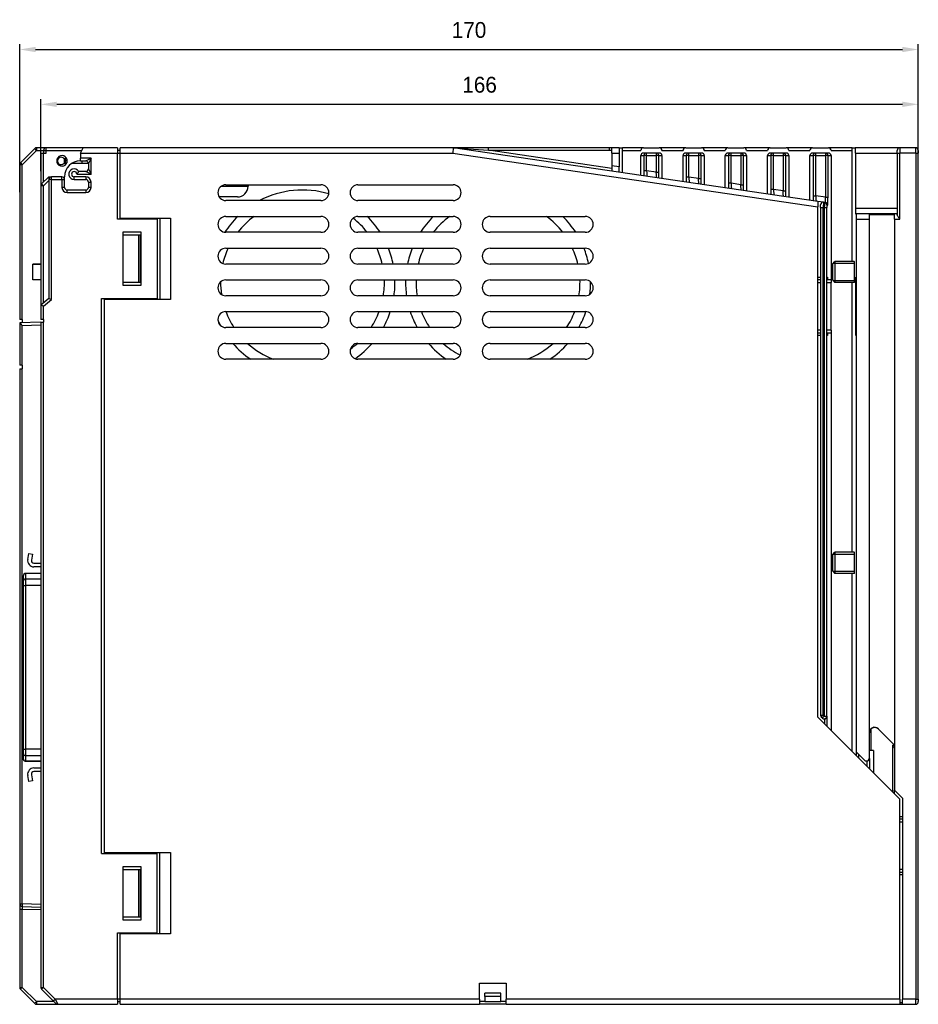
# Model space of a CAD drawing. Extents: x 14074 to 14381, y -3030 to -2703.
# Tile 18 of 18: x 14211 to 14381, y -2889 to -2703. Entities that reach past the tile are written whole.
import ezdxf

# ---------------------------------------------------------------- set-up
doc = ezdxf.new("R2010")
doc.units = 0
doc.layers.get('0').update_dxf_attribs({"linetype": 'CONTINUOUS'})
doc.layers.get('DEFPOINTS').update_dxf_attribs({"color": 8, "linetype": 'CONTINUOUS'})
doc.styles.get("Standard").update_dxf_attribs({"font": 'PMingLiU.ttf'})
doc.dimstyles.new('ISO-25', dxfattribs={"dimtxt": 3, "dimasz": 3, "dimexe": 1, "dimexo": 1, "dimgap": 2, "dimtad": 2, "dimtih": 1, "dimtoh": 1, "dimtxsty": 'STANDARD', "dimcen": 0, "dimclrd": 256, "dimclre": 256, "dimclrt": 256, "dimazin": 3, "dimtfac": 1, "dimtmove": 0, "dimatfit": 3})

# ---------------------------------------------------------------- blocks, each defined once
blk = doc.blocks.new('*D3')
for p, q in [((14210.7, -2735.56), (14210.7, -2707.6)), ((14213.7, -2708.6), (14377.7, -2708.6)), ((14380.7, -2882.52), (14380.7, -2707.6))]:
    blk.add_line(p, q)
for points in [[(14213.7, -2708.1), (14213.7, -2709.1), (14210.7, -2708.6)], [(14377.7, -2708.1), (14377.7, -2709.1), (14380.7, -2708.6)]]:
    blk.add_solid(points)
at = {"layer": 'DEFPOINTS', "color": 0}
for p in [(14380.7, -2708.6), (14210.7, -2736.56), (14380.7, -2883.52)]:
    blk.add_point(p, dxfattribs=at)
at = {"insert": (14295.7, -2704.93), "char_height": 3, "attachment_point": 5}
blk.add_mtext('170', dxfattribs=at)
blk = doc.blocks.new('*D4')
for p, q in [((14214.7, -2731.62), (14214.7, -2717.97)), ((14380.7, -2754.66), (14380.7, -2717.97)), ((14377.7, -2718.97), (14217.7, -2718.97))]:
    blk.add_line(p, q)
for points in [[(14217.7, -2718.47), (14217.7, -2719.47), (14214.7, -2718.97)], [(14377.7, -2718.47), (14377.7, -2719.47), (14380.7, -2718.97)]]:
    blk.add_solid(points)
at = {"layer": 'DEFPOINTS', "color": 0}
for p in [(14214.7, -2718.97), (14214.7, -2732.62), (14380.7, -2755.66)]:
    blk.add_point(p, dxfattribs=at)
at = {"insert": (14297.7, -2715.28), "char_height": 3, "attachment_point": 5}
blk.add_mtext('166', dxfattribs=at)

msp = doc.modelspace()

# ---------------------------------------------------------------- linework, layer by layer
for p, q in [((14213.555, -2727.322), (14210.848, -2730.029)), ((14211.201, -2730.382), (14213.908, -2727.675)), ((14213.908, -2727.675), (14213.555, -2727.322)), ((14215.701, -2727.175), (14213.908, -2727.175)), ((14213.908, -2727.175), (14213.908, -2727.675)), ((14213.908, -2727.675), (14215.201, -2727.675)), ((14215.201, -2727.675), (14215.701, -2727.675)), ((14215.201, -2727.675), (14215.201, -2728.175)), ((14215.701, -2727.675), (14215.701, -2727.175)), ((14222.701, -2727.175), (14215.701, -2727.175)), ((14215.701, -2728.175), (14215.701, -2727.675)), ((14215.701, -2727.675), (14222.468, -2727.675)), ((14222.235, -2728.174), (14222.701, -2727.175)), ((14229.201, -2727.175), (14222.701, -2727.175)), ((14229.201, -2727.175), (14229.201, -2728.175)), ((14229.701, -2727.675), (14229.201, -2727.675)), ((14292.665, -2727.175), (14229.701, -2727.175)), ((14229.701, -2728.175), (14229.701, -2727.175)), ((14292.701, -2727.177), (14292.628, -2728.175)), ((14299.358, -2727.175), (14292.665, -2727.175)), ((14361.721, -2737.325), (14292.737, -2727.181)), ((14292.737, -2727.181), (14299.36, -2727.662)), ((14322.201, -2727.175), (14299.358, -2727.175)), ((14299.36, -2727.662), (14322.201, -2727.662)), ((14322.701, -2731.095), (14299.36, -2727.662)), ((14322.201, -2727.175), (14322.201, -2727.662)), ((14322.701, -2727.175), (14322.201, -2727.175)), ((14322.201, -2727.675), (14322.201, -2727.662)), ((14322.701, -2727.675), (14322.201, -2727.675)), ((14324.125, -2727.175), (14322.701, -2727.175)), ((14322.701, -2727.675), (14322.701, -2727.175)), ((14322.701, -2727.74), (14322.701, -2727.675)), ((14322.701, -2728.175), (14322.701, -2727.74)), ((14324.125, -2727.175), (14324.71, -2727.175)), ((14324.701, -2727.675), (14328.201, -2727.675)), ((14324.701, -2727.675), (14324.701, -2731.881)), ((14328.693, -2727.175), (14324.71, -2727.175)), ((14328.701, -2727.175), (14328.693, -2727.175)), ((14328.701, -2727.175), (14331.701, -2727.175)), ((14331.71, -2727.175), (14331.701, -2727.175)), ((14336.693, -2727.175), (14331.71, -2727.175)), ((14332.201, -2727.675), (14336.201, -2727.675)), ((14336.701, -2727.175), (14336.693, -2727.175)), ((14336.701, -2727.175), (14339.701, -2727.175)), ((14339.71, -2727.175), (14339.701, -2727.175)), ((14344.675, -2727.175), (14339.71, -2727.175)), ((14340.201, -2727.675), (14344.184, -2727.675)), ((14344.684, -2727.175), (14344.675, -2727.175)), ((14344.684, -2727.175), (14347.701, -2727.175)), ((14347.71, -2727.175), (14347.701, -2727.175)), ((14352.693, -2727.175), (14347.71, -2727.175)), ((14348.201, -2727.675), (14352.201, -2727.675)), ((14352.701, -2727.175), (14352.693, -2727.175)), ((14352.701, -2727.175), (14355.701, -2727.175)), ((14355.71, -2727.175), (14355.701, -2727.175)), ((14360.693, -2727.175), (14355.71, -2727.175)), ((14356.201, -2727.675), (14360.201, -2727.675)), ((14360.701, -2727.175), (14360.693, -2727.175)), ((14360.701, -2727.175), (14363.701, -2727.175)), ((14363.71, -2727.175), (14363.701, -2727.175)), ((14368.201, -2727.175), (14363.71, -2727.175)), ((14364.201, -2727.675), (14368.201, -2727.675)), ((14368.201, -2727.175), (14368.777, -2727.175)), ((14368.201, -2727.675), (14368.201, -2727.175)), ((14368.201, -2748.675), (14368.201, -2727.675)), ((14377.201, -2727.175), (14368.777, -2727.175)), ((14376.701, -2728.175), (14376.701, -2727.675)), ((14380.201, -2727.175), (14377.201, -2727.175)), ((14377.201, -2727.175), (14377.201, -2728.175)), ((14380.201, -2728.175), (14380.201, -2727.175)), ((14380.701, -2727.675), (14380.701, -2728.175)), ((14214.701, -2728.175), (14214.701, -2734.382)), ((14214.701, -2728.175), (14215.201, -2728.175)), ((14215.201, -2733.675), (14215.201, -2728.175)), ((14215.201, -2728.175), (14215.701, -2728.175)), ((14219.11, -2729.279), (14219.278, -2729.279)), ((14219.11, -2729.279), (14219.11, -2730.072)), ((14219.525, -2729.109), (14219.278, -2729.279)), ((14219.278, -2730.072), (14219.278, -2729.279)), ((14222.201, -2729.675), (14222.235, -2729.675)), ((14222.235, -2728.175), (14222.235, -2728.174)), ((14222.235, -2728.175), (14229.201, -2728.175)), ((14222.235, -2728.175), (14222.235, -2729.175)), ((14224.201, -2729.175), (14222.235, -2729.175)), ((14222.235, -2729.675), (14222.235, -2729.175)), ((14222.235, -2729.675), (14223.201, -2729.675)), ((14222.501, -2730.175), (14222.501, -2729.675)), ((14223.201, -2729.675), (14224.201, -2729.175)), ((14224.201, -2729.175), (14223.701, -2730.175)), ((14224.201, -2732.175), (14224.201, -2729.175)), ((14229.201, -2728.175), (14229.701, -2728.175)), ((14229.201, -2740.675), (14229.201, -2728.175)), ((14229.701, -2728.175), (14292.628, -2728.175)), ((14229.701, -2740.475), (14229.701, -2728.175)), ((14292.628, -2728.175), (14361.701, -2738.333)), ((14322.701, -2728.175), (14324.108, -2728.175)), ((14322.701, -2728.175), (14322.701, -2730.576)), ((14324.108, -2728.175), (14324.108, -2730.783)), ((14328.201, -2732.396), (14328.201, -2728.675)), ((14328.201, -2728.675), (14328.786, -2728.675)), ((14329.286, -2728.175), (14328.701, -2728.175)), ((14329.286, -2728.675), (14328.786, -2728.675)), ((14328.786, -2728.675), (14328.786, -2731.545)), ((14329.286, -2728.675), (14329.286, -2728.175)), ((14331.116, -2728.175), (14329.286, -2728.175)), ((14329.286, -2728.675), (14331.116, -2728.675)), ((14329.286, -2731.545), (14329.286, -2728.675)), ((14331.116, -2728.175), (14331.116, -2728.675)), ((14331.701, -2728.175), (14331.116, -2728.175)), ((14331.616, -2728.675), (14331.116, -2728.675)), ((14331.116, -2728.675), (14331.116, -2731.814)), ((14331.616, -2728.675), (14332.201, -2728.675)), ((14331.616, -2731.814), (14331.616, -2728.675)), ((14332.201, -2728.675), (14332.201, -2732.984)), ((14336.201, -2733.572), (14336.201, -2728.675)), ((14336.201, -2728.675), (14336.786, -2728.675)), ((14337.286, -2728.175), (14336.701, -2728.175)), ((14337.286, -2728.675), (14336.786, -2728.675)), ((14336.786, -2728.675), (14336.786, -2732.721)), ((14337.286, -2728.675), (14337.286, -2728.175)), ((14339.116, -2728.175), (14337.286, -2728.175)), ((14337.286, -2728.675), (14339.116, -2728.675)), ((14337.286, -2732.721), (14337.286, -2728.675)), ((14339.116, -2728.175), (14339.116, -2728.675)), ((14339.701, -2728.175), (14339.116, -2728.175)), ((14339.616, -2728.675), (14339.116, -2728.675)), ((14339.116, -2728.675), (14339.116, -2732.99)), ((14339.616, -2728.675), (14340.201, -2728.675)), ((14339.616, -2732.99), (14339.616, -2728.675)), ((14340.201, -2728.675), (14340.201, -2734.161)), ((14344.184, -2734.746), (14344.184, -2728.675)), ((14344.184, -2728.675), (14344.769, -2728.675)), ((14345.269, -2728.175), (14344.684, -2728.175)), ((14345.269, -2728.675), (14344.769, -2728.675)), ((14344.769, -2728.675), (14344.769, -2733.895)), ((14345.269, -2728.675), (14345.269, -2728.175)), ((14347.116, -2728.175), (14345.269, -2728.175)), ((14345.269, -2728.675), (14347.116, -2728.675)), ((14345.269, -2733.895), (14345.269, -2728.675)), ((14347.116, -2728.175), (14347.116, -2728.675)), ((14347.701, -2728.175), (14347.116, -2728.175)), ((14347.616, -2728.675), (14347.116, -2728.675)), ((14347.116, -2728.675), (14347.116, -2734.167)), ((14347.616, -2728.675), (14348.201, -2728.675)), ((14347.616, -2734.167), (14347.616, -2728.675)), ((14348.201, -2728.675), (14348.201, -2735.337)), ((14352.201, -2735.925), (14352.201, -2728.675)), ((14352.201, -2728.675), (14352.786, -2728.675)), ((14353.286, -2728.175), (14352.701, -2728.175)), ((14353.286, -2728.675), (14352.786, -2728.675)), ((14352.786, -2728.675), (14352.786, -2735.074)), ((14353.286, -2728.675), (14353.286, -2728.175)), ((14355.116, -2728.175), (14353.286, -2728.175)), ((14353.286, -2728.675), (14355.116, -2728.675)), ((14353.286, -2735.074), (14353.286, -2728.675)), ((14355.116, -2728.175), (14355.116, -2728.675)), ((14355.701, -2728.175), (14355.116, -2728.175)), ((14355.616, -2728.675), (14355.116, -2728.675)), ((14355.116, -2728.675), (14355.116, -2735.343)), ((14355.616, -2728.675), (14356.201, -2728.675)), ((14355.616, -2735.343), (14355.616, -2728.675)), ((14356.201, -2728.675), (14356.201, -2736.514)), ((14360.201, -2737.102), (14360.201, -2728.675)), ((14360.201, -2728.675), (14360.786, -2728.675)), ((14361.286, -2728.175), (14360.701, -2728.175)), ((14361.286, -2728.675), (14360.786, -2728.675)), ((14360.786, -2728.675), (14360.786, -2736.251)), ((14361.286, -2728.675), (14361.286, -2728.175)), ((14363.116, -2728.175), (14361.286, -2728.175)), ((14361.286, -2728.675), (14363.116, -2728.675)), ((14361.286, -2736.251), (14361.286, -2728.675)), ((14363.116, -2728.175), (14363.116, -2728.675)), ((14363.701, -2728.175), (14363.116, -2728.175)), ((14363.616, -2728.675), (14363.116, -2728.675)), ((14363.116, -2728.675), (14363.116, -2736.52)), ((14363.616, -2728.675), (14364.201, -2728.675)), ((14363.616, -2736.52), (14363.616, -2728.675)), ((14364.201, -2728.675), (14364.201, -2752.175)), ((14368.795, -2728.175), (14368.795, -2738.675)), ((14368.795, -2728.175), (14376.701, -2728.175)), ((14376.701, -2728.175), (14377.201, -2728.175)), ((14376.701, -2728.175), (14376.701, -2739.809)), ((14380.201, -2728.175), (14377.201, -2728.175)), ((14377.201, -2740.675), (14377.201, -2728.175)), ((14380.201, -2728.175), (14380.201, -2888.175)), ((14380.201, -2728.175), (14380.701, -2728.175)), ((14380.701, -2888.175), (14380.701, -2728.175)), ((14211.201, -2730.382), (14210.701, -2730.382)), ((14210.701, -2730.382), (14210.701, -2759.675)), ((14210.848, -2730.029), (14211.201, -2730.382)), ((14211.201, -2759.675), (14211.201, -2730.382)), ((14219.278, -2730.072), (14219.11, -2730.072)), ((14219.278, -2730.072), (14219.525, -2730.242)), ((14223.701, -2730.175), (14220.543, -2730.175)), ((14223.201, -2731.675), (14221.867, -2731.675)), ((14224.201, -2732.175), (14223.201, -2731.675)), ((14223.701, -2730.175), (14223.701, -2731.175)), ((14223.701, -2731.175), (14224.201, -2732.175)), ((14324.108, -2730.783), (14322.701, -2730.576)), ((14322.701, -2730.576), (14322.701, -2731.587)), ((14329.286, -2731.545), (14328.786, -2731.545)), ((14331.116, -2731.814), (14329.286, -2731.545)), ((14216.201, -2732.675), (14214.848, -2734.029)), ((14215.188, -2734.382), (14216.201, -2733.369)), ((14216.201, -2732.675), (14216.701, -2732.675)), ((14216.201, -2733.175), (14216.201, -2755.675)), ((14216.701, -2733.175), (14216.201, -2733.175)), ((14218.701, -2732.675), (14216.701, -2732.675)), ((14216.701, -2733.175), (14216.701, -2732.675)), ((14216.701, -2755.91), (14216.701, -2733.175)), ((14216.701, -2733.175), (14218.701, -2733.175)), ((14218.701, -2733.175), (14218.701, -2732.675)), ((14218.701, -2733.175), (14218.701, -2734.675)), ((14218.701, -2733.175), (14219.201, -2733.175)), ((14219.201, -2733.175), (14219.201, -2732.675)), ((14219.201, -2734.675), (14219.201, -2733.175)), ((14223.201, -2732.675), (14221.001, -2732.675)), ((14221.001, -2733.175), (14221.001, -2732.675)), ((14221.001, -2733.175), (14223.201, -2733.175)), ((14221.501, -2732.175), (14224.201, -2732.175)), ((14223.201, -2732.675), (14223.201, -2733.175)), ((14331.116, -2731.814), (14331.616, -2731.814)), ((14337.286, -2732.721), (14336.786, -2732.721)), ((14339.116, -2732.99), (14337.286, -2732.721)), ((14339.116, -2732.99), (14339.616, -2732.99)), ((14214.701, -2734.382), (14214.701, -2756.926)), ((14215.188, -2734.382), (14214.701, -2734.382)), ((14215.188, -2756.52), (14215.188, -2734.382)), ((14219.201, -2734.675), (14218.701, -2734.675)), ((14223.201, -2735.175), (14219.701, -2735.175)), ((14219.701, -2735.675), (14219.701, -2735.175)), ((14223.201, -2735.175), (14223.201, -2735.675)), ((14223.701, -2733.675), (14223.701, -2734.675)), ((14223.701, -2733.675), (14224.201, -2733.675)), ((14224.201, -2734.675), (14223.701, -2734.675)), ((14224.201, -2734.675), (14224.201, -2733.675)), ((14248.801, -2734.475), (14253.901, -2734.475)), ((14249.701, -2734.175), (14267.701, -2734.175)), ((14253.901, -2734.175), (14253.901, -2734.475)), ((14274.701, -2734.175), (14292.701, -2734.175)), ((14345.269, -2733.895), (14344.769, -2733.895)), ((14347.116, -2734.167), (14345.269, -2733.895)), ((14347.116, -2734.167), (14347.616, -2734.167)), ((14353.286, -2735.074), (14352.786, -2735.074)), ((14355.116, -2735.343), (14353.286, -2735.074)), ((14355.116, -2735.343), (14355.616, -2735.343)), ((14219.701, -2735.675), (14223.201, -2735.675)), ((14251.901, -2736.475), (14248.432, -2736.475)), ((14267.701, -2737.175), (14249.701, -2737.175)), ((14292.701, -2737.175), (14274.701, -2737.175)), ((14360.786, -2736.251), (14361.286, -2736.251)), ((14363.116, -2736.52), (14361.286, -2736.251)), ((14361.721, -2737.325), (14361.701, -2737.458)), ((14362.774, -2737.48), (14361.721, -2737.325)), ((14363.116, -2736.52), (14363.616, -2736.52)), ((14361.701, -2737.458), (14361.701, -2738.333)), ((14361.701, -2834.882), (14361.701, -2738.333)), ((14362.201, -2738.48), (14362.201, -2737.975)), ((14362.201, -2738.48), (14362.701, -2738.48)), ((14362.201, -2738.48), (14362.201, -2834.468)), ((14362.774, -2737.48), (14362.701, -2738.48)), ((14362.701, -2834.468), (14362.701, -2738.48)), ((14362.701, -2738.48), (14362.898, -2738.509)), ((14362.98, -2737.51), (14362.774, -2737.48)), ((14362.898, -2738.509), (14363.398, -2738.509)), ((14362.898, -2738.509), (14362.898, -2834.665)), ((14363.163, -2737.537), (14362.98, -2737.51)), ((14363.398, -2834.665), (14363.398, -2738.509)), ((14363.407, -2738.005), (14363.59, -2738.032)), ((14376.701, -2738.675), (14368.795, -2738.675)), ((14236.701, -2740.675), (14229.201, -2740.675)), ((14229.701, -2740.475), (14239.201, -2740.475)), ((14229.701, -2740.475), (14229.701, -2740.675)), ((14236.701, -2740.675), (14236.701, -2755.675)), ((14237.201, -2740.475), (14237.201, -2755.875)), ((14239.201, -2740.475), (14239.201, -2755.875)), ((14249.701, -2740.175), (14267.701, -2740.175)), ((14274.701, -2740.175), (14292.701, -2740.175)), ((14299.701, -2740.175), (14317.701, -2740.175)), ((14368.812, -2739.675), (14368.995, -2739.675)), ((14376.701, -2739.675), (14368.995, -2739.675)), ((14369.013, -2841.487), (14369.013, -2740.675)), ((14369.013, -2740.675), (14371.39, -2740.675)), ((14371.39, -2739.809), (14376.201, -2739.809)), ((14371.39, -2739.809), (14371.39, -2740.675)), ((14371.39, -2740.675), (14371.39, -2840.175)), ((14376.201, -2740.675), (14376.201, -2739.809)), ((14376.201, -2740.675), (14377.201, -2740.675)), ((14376.201, -2740.675), (14376.201, -2848.675)), ((14230.201, -2743.175), (14230.201, -2753.175)), ((14233.701, -2743.175), (14230.201, -2743.175)), ((14230.257, -2743.675), (14233.201, -2743.675)), ((14230.257, -2752.675), (14230.257, -2743.675)), ((14233.201, -2743.675), (14233.201, -2752.675)), ((14233.201, -2743.675), (14233.501, -2743.675)), ((14233.501, -2743.675), (14233.501, -2752.675)), ((14233.701, -2753.175), (14233.701, -2743.175)), ((14267.701, -2743.175), (14249.701, -2743.175)), ((14292.701, -2743.175), (14274.701, -2743.175)), ((14317.701, -2743.175), (14299.701, -2743.175)), ((14249.701, -2746.175), (14267.701, -2746.175)), ((14274.701, -2746.175), (14292.701, -2746.175)), ((14299.701, -2746.175), (14317.701, -2746.175)), ((14213.201, -2749.175), (14214.701, -2749.175)), ((14213.201, -2752.175), (14213.201, -2749.175)), ((14214.701, -2749.175), (14213.201, -2749.175)), ((14267.701, -2749.175), (14249.701, -2749.175)), ((14292.701, -2749.175), (14274.701, -2749.175)), ((14317.701, -2749.175), (14299.701, -2749.175)), ((14364.501, -2749.105), (14364.931, -2748.675)), ((14364.501, -2752.246), (14364.501, -2749.105)), ((14368.594, -2749.093), (14364.513, -2749.093)), ((14364.931, -2748.675), (14364.931, -2752.675)), ((14368.594, -2748.675), (14364.931, -2748.675)), ((14214.701, -2752.175), (14213.201, -2752.175)), ((14249.701, -2752.175), (14267.701, -2752.175)), ((14274.701, -2752.175), (14292.701, -2752.175)), ((14299.701, -2752.175), (14317.701, -2752.175)), ((14361.701, -2751.675), (14362.201, -2751.675)), ((14362.201, -2752.175), (14361.701, -2752.175)), ((14363.421, -2751.675), (14363.55, -2751.675)), ((14363.421, -2762.675), (14363.421, -2751.675)), ((14364.201, -2752.175), (14363.421, -2752.175)), ((14363.55, -2751.675), (14363.55, -2752.175)), ((14364.201, -2752.175), (14364.201, -2752.675)), ((14368.852, -2762.675), (14368.852, -2751.675)), ((14368.981, -2751.675), (14368.852, -2751.675)), ((14368.981, -2762.675), (14368.981, -2751.675)), ((14230.201, -2753.175), (14233.701, -2753.175)), ((14233.201, -2752.675), (14230.257, -2752.675)), ((14233.501, -2752.675), (14233.201, -2752.675)), ((14361.701, -2752.675), (14362.201, -2752.675)), ((14363.421, -2752.675), (14364.201, -2752.675)), ((14364.201, -2761.675), (14364.201, -2752.675)), ((14364.501, -2752.246), (14364.931, -2752.675)), ((14364.513, -2752.257), (14368.594, -2752.257)), ((14368.594, -2752.675), (14364.931, -2752.675)), ((14368.201, -2803.675), (14368.201, -2752.675)), ((14216.201, -2755.675), (14214.701, -2756.926)), ((14215.201, -2757.16), (14216.701, -2755.91)), ((14216.201, -2755.675), (14216.701, -2755.91)), ((14226.201, -2860.675), (14226.201, -2755.675)), ((14226.201, -2755.675), (14236.701, -2755.675)), ((14226.701, -2755.675), (14226.701, -2755.875)), ((14239.201, -2755.875), (14226.701, -2755.875)), ((14226.701, -2755.875), (14226.701, -2860.475)), ((14229.701, -2755.875), (14229.701, -2755.675)), ((14267.701, -2755.175), (14249.701, -2755.175)), ((14292.701, -2755.175), (14274.701, -2755.175)), ((14317.701, -2755.175), (14299.701, -2755.175)), ((14214.701, -2756.926), (14214.701, -2759.675)), ((14215.201, -2757.16), (14214.701, -2756.926)), ((14215.201, -2759.675), (14215.201, -2757.16)), ((14211.201, -2759.675), (14210.701, -2759.675)), ((14211.201, -2759.675), (14211.201, -2760.28)), ((14215.201, -2759.675), (14214.701, -2759.675)), ((14215.201, -2759.675), (14215.201, -2760.175)), ((14249.701, -2758.175), (14267.701, -2758.175)), ((14274.701, -2758.175), (14292.701, -2758.175)), ((14299.701, -2758.175), (14317.701, -2758.175)), ((14214.701, -2760.188), (14210.701, -2760.293)), ((14210.701, -2760.293), (14210.701, -2768.292)), ((14210.701, -2760.293), (14210.701, -2760.293)), ((14211.188, -2760.78), (14214.701, -2760.688)), ((14211.188, -2768.301), (14211.188, -2760.78)), ((14214.701, -2760.188), (14215.201, -2760.175)), ((14214.701, -2760.188), (14214.701, -2885.968)), ((14215.201, -2885.968), (14215.201, -2760.175)), ((14267.701, -2761.175), (14249.701, -2761.175)), ((14292.701, -2761.175), (14274.701, -2761.175)), ((14317.701, -2761.175), (14299.701, -2761.175)), ((14362.201, -2761.675), (14361.701, -2761.675)), ((14361.701, -2762.175), (14362.201, -2762.175)), ((14362.201, -2762.675), (14361.701, -2762.675)), ((14364.201, -2761.675), (14363.421, -2761.675)), ((14363.421, -2762.175), (14364.201, -2762.175)), ((14363.55, -2762.675), (14363.421, -2762.675)), ((14363.55, -2762.175), (14363.55, -2762.675)), ((14364.201, -2761.675), (14364.201, -2762.175)), ((14364.201, -2762.175), (14364.201, -2837.382)), ((14368.981, -2762.675), (14368.852, -2762.675)), ((14249.701, -2764.175), (14267.701, -2764.175)), ((14274.701, -2764.175), (14292.701, -2764.175)), ((14299.701, -2764.175), (14317.701, -2764.175)), ((14211.188, -2768.301), (14210.701, -2768.292)), ((14210.701, -2768.975), (14210.701, -2870.184)), ((14210.701, -2768.975), (14211.188, -2768.975)), ((14211.188, -2768.301), (14211.201, -2768.301)), ((14211.188, -2870.184), (14211.188, -2768.975)), ((14211.201, -2768.975), (14211.188, -2768.975)), ((14211.201, -2768.301), (14211.201, -2768.975)), ((14267.701, -2767.175), (14249.701, -2767.175)), ((14292.701, -2767.175), (14274.701, -2767.175)), ((14317.701, -2767.175), (14299.701, -2767.175)), ((14212.218, -2805.047), (14212.409, -2803.906)), ((14212.409, -2803.906), (14213.099, -2804.022)), ((14213.099, -2804.022), (14212.908, -2805.163)), ((14364.501, -2804.105), (14364.931, -2803.675)), ((14364.501, -2807.246), (14364.501, -2804.105)), ((14368.594, -2804.093), (14364.513, -2804.093)), ((14364.931, -2803.675), (14364.931, -2807.675)), ((14368.594, -2803.675), (14364.931, -2803.675)), ((14213.402, -2805.745), (14214.701, -2805.745)), ((14214.701, -2807.68), (14211.867, -2807.68)), ((14214.701, -2807.68), (14211.867, -2807.68)), ((14214.701, -2807.68), (14211.867, -2807.68)), ((14211.867, -2808.745), (14211.867, -2807.724)), ((14214.701, -2807.724), (14211.867, -2807.724)), ((14214.701, -2806.445), (14213.402, -2806.445)), ((14364.501, -2807.246), (14364.931, -2807.675)), ((14364.513, -2807.257), (14368.594, -2807.257)), ((14368.594, -2807.675), (14364.931, -2807.675)), ((14368.201, -2841.382), (14368.201, -2807.675)), ((14211.367, -2808.207), (14211.367, -2809.227)), ((14214.701, -2808.745), (14211.867, -2808.745)), ((14211.367, -2809.971), (14211.867, -2809.971)), ((14211.367, -2809.971), (14211.367, -2840.949)), ((14211.867, -2840.949), (14211.867, -2809.971)), ((14214.701, -2809.971), (14211.867, -2809.971)), ((14377.201, -2850.382), (14361.701, -2834.882)), ((14362.201, -2834.468), (14362.701, -2834.468)), ((14362.701, -2834.468), (14362.348, -2834.822)), ((14362.348, -2834.822), (14362.545, -2835.019)), ((14362.545, -2835.019), (14362.898, -2834.665)), ((14362.545, -2835.019), (14362.574, -2835.048)), ((14362.898, -2834.665), (14362.701, -2834.468)), ((14362.898, -2834.665), (14363.398, -2834.665)), ((14362.937, -2835.195), (14362.937, -2836.118)), ((14363.437, -2834.704), (14363.398, -2834.665)), ((14363.437, -2836.618), (14363.437, -2834.704)), ((14371.398, -2837.786), (14371.398, -2840.175)), ((14371.398, -2837.786), (14371.442, -2837.83)), ((14371.442, -2841.175), (14371.442, -2837.83)), ((14371.701, -2837.158), (14371.701, -2841.175)), ((14376.201, -2840.175), (14373.106, -2837.08)), ((14211.367, -2840.949), (14211.867, -2840.949)), ((14214.701, -2840.949), (14211.867, -2840.949)), ((14368.966, -2841.44), (14369.013, -2841.487)), ((14368.966, -2841.44), (14368.966, -2842.147)), ((14370.536, -2843.01), (14369.013, -2841.487)), ((14371.39, -2840.175), (14371.39, -2842.657)), ((14371.398, -2840.175), (14371.39, -2840.175)), ((14371.701, -2841.175), (14371.442, -2841.175)), ((14372.201, -2841.175), (14371.701, -2841.175)), ((14372.201, -2841.175), (14372.201, -2845.382)), ((14375.901, -2849.082), (14375.901, -2840.175)), ((14376.201, -2840.175), (14375.901, -2840.175)), ((14211.367, -2841.693), (14211.367, -2842.714)), ((14211.867, -2843.197), (14211.867, -2842.176)), ((14214.701, -2842.176), (14211.867, -2842.176)), ((14214.701, -2843.197), (14211.867, -2843.197)), ((14214.701, -2843.241), (14211.867, -2843.241)), ((14369.466, -2842.647), (14369.466, -2841.94)), ((14370.536, -2843.01), (14370.574, -2843.048)), ((14370.937, -2843.195), (14370.937, -2844.118)), ((14371.437, -2842.704), (14371.39, -2842.657)), ((14371.437, -2842.704), (14371.437, -2844.618)), ((14213.402, -2844.475), (14214.701, -2844.475)), ((14214.701, -2845.175), (14213.402, -2845.175)), ((14212.409, -2847.014), (14212.218, -2845.873)), ((14213.099, -2846.899), (14212.409, -2847.014)), ((14212.908, -2845.758), (14213.099, -2846.899)), ((14377.701, -2850.175), (14376.201, -2848.675)), ((14376.201, -2849.382), (14376.201, -2848.675)), ((14377.201, -2888.175), (14377.201, -2850.382)), ((14377.701, -2850.175), (14377.701, -2888.175)), ((14377.201, -2853.675), (14377.701, -2853.675)), ((14377.701, -2854.175), (14377.201, -2854.175)), ((14377.201, -2854.675), (14377.701, -2854.675)), ((14226.201, -2860.675), (14236.701, -2860.675)), ((14226.701, -2860.475), (14239.201, -2860.475)), ((14226.701, -2860.475), (14226.701, -2860.675)), ((14229.701, -2860.675), (14229.701, -2860.475)), ((14236.701, -2875.675), (14236.701, -2860.675)), ((14237.201, -2875.875), (14237.201, -2860.475)), ((14239.201, -2860.475), (14239.201, -2875.875)), ((14230.201, -2863.175), (14230.201, -2873.175)), ((14233.701, -2863.175), (14230.201, -2863.175)), ((14230.257, -2863.675), (14233.201, -2863.675)), ((14230.257, -2872.675), (14230.257, -2863.675)), ((14233.201, -2863.675), (14233.201, -2872.675)), ((14233.201, -2863.675), (14233.501, -2863.675)), ((14233.501, -2863.675), (14233.501, -2872.675)), ((14233.701, -2873.175), (14233.701, -2863.175)), ((14377.701, -2863.675), (14377.201, -2863.675)), ((14377.201, -2864.175), (14377.701, -2864.175)), ((14377.701, -2864.675), (14377.201, -2864.675)), ((14210.701, -2870.184), (14210.701, -2871.183)), ((14210.701, -2870.184), (14211.188, -2870.184)), ((14210.701, -2871.183), (14210.701, -2885.968)), ((14210.701, -2871.183), (14211.188, -2871.183)), ((14214.701, -2870.276), (14211.188, -2870.184)), ((14211.188, -2870.683), (14214.701, -2870.775)), ((14211.188, -2871.183), (14214.701, -2871.275)), ((14211.188, -2885.968), (14211.188, -2871.183)), ((14230.201, -2873.175), (14233.701, -2873.175)), ((14233.201, -2872.675), (14230.257, -2872.675)), ((14233.501, -2872.675), (14233.201, -2872.675)), ((14229.201, -2875.675), (14236.701, -2875.675)), ((14229.201, -2888.175), (14229.201, -2875.675)), ((14229.701, -2875.675), (14229.701, -2875.875)), ((14229.701, -2888.175), (14229.701, -2875.875)), ((14239.201, -2875.875), (14229.701, -2875.875)), ((14210.701, -2885.968), (14211.188, -2885.968)), ((14213.895, -2888.675), (14211.188, -2885.968)), ((14214.701, -2885.968), (14215.201, -2885.968)), ((14215.201, -2885.968), (14214.848, -2886.322)), ((14217.408, -2888.175), (14215.201, -2885.968)), ((14297.701, -2888.175), (14297.701, -2885.175)), ((14297.701, -2885.175), (14302.701, -2885.175)), ((14302.701, -2885.175), (14302.701, -2888.175)), ((14210.848, -2886.322), (14213.555, -2889.029)), ((14214.848, -2886.322), (14217.055, -2888.529)), ((14298.701, -2887.675), (14298.701, -2887.075)), ((14301.701, -2887.075), (14298.701, -2887.075)), ((14298.701, -2887.675), (14298.701, -2888.675)), ((14301.701, -2887.675), (14298.701, -2887.675)), ((14301.701, -2887.675), (14301.701, -2887.075)), ((14301.701, -2888.675), (14301.701, -2887.675)), ((14217.201, -2888.675), (14213.895, -2888.675)), ((14213.908, -2889.175), (14217.908, -2889.175)), ((14217.055, -2888.529), (14217.408, -2888.175)), ((14217.555, -2889.029), (14217.055, -2888.529)), ((14229.201, -2888.175), (14217.408, -2888.175)), ((14217.408, -2888.175), (14217.908, -2889.175)), ((14217.908, -2889.175), (14229.201, -2889.175)), ((14229.701, -2888.175), (14229.201, -2888.175)), ((14229.201, -2888.175), (14229.201, -2889.175)), ((14229.201, -2888.675), (14229.701, -2888.675)), ((14297.701, -2888.175), (14229.701, -2888.175)), ((14229.701, -2889.175), (14229.701, -2888.175)), ((14229.701, -2889.175), (14297.701, -2889.175)), ((14297.701, -2888.175), (14297.701, -2889.175)), ((14298.701, -2888.675), (14297.701, -2888.675)), ((14302.701, -2889.175), (14297.701, -2889.175)), ((14298.701, -2888.675), (14301.701, -2888.675)), ((14302.701, -2888.675), (14301.701, -2888.675)), ((14377.201, -2888.175), (14302.701, -2888.175)), ((14302.701, -2889.175), (14302.701, -2888.175)), ((14302.701, -2889.175), (14377.201, -2889.175)), ((14377.201, -2888.175), (14377.201, -2889.175)), ((14377.701, -2888.875), (14377.201, -2888.875)), ((14377.201, -2889.175), (14377.701, -2889.175)), ((14380.201, -2888.175), (14377.701, -2888.175)), ((14377.701, -2889.175), (14377.701, -2888.175)), ((14377.701, -2889.175), (14380.201, -2889.175)), ((14380.201, -2888.175), (14380.701, -2888.175)), ((14380.201, -2889.175), (14380.201, -2888.175)), ((14380.701, -2888.175), (14380.701, -2888.675))]:
    msp.add_line(p, q)
for centre, radius, start, end in [((14213.908, -2727.675), 0.5, 90, 135), ((14215.701, -2727.675), 0.5, 90, 180), ((14377.201, -2727.675), 0.5, 90, 180), ((14380.201, -2727.675), 0.5, 0, 90), ((14218.701, -2729.675), 1, 34.52213, 325.47787), ((14218.534, -2729.675), 0.7, 34.52213, 325.47787), ((14222.201, -2732.675), 3, 90, 180), ((14218.701, -2729.675), 0.7, 325.47787, 34.52213), ((14218.701, -2729.675), 1, 325.47787, 34.52213), ((14223.201, -2730.175), 0.5, 0, 90), ((14211.201, -2730.382), 0.5, 135, 180), ((14221.001, -2732.175), 1, 30, 270), ((14221.001, -2732.175), 0.5, 0, 270), ((14223.201, -2731.175), 0.5, 270, 0), ((14216.701, -2733.175), 0.5, 90, 180), ((14218.701, -2733.175), 0.5, 0, 90), ((14223.201, -2733.675), 1, 0, 90), ((14223.201, -2733.675), 0.5, 0, 90), ((14215.201, -2734.382), 0.5, 135, 180), ((14219.701, -2734.675), 1, 180, 270), ((14219.701, -2734.675), 0.5, 180, 270), ((14223.201, -2734.675), 0.5, 270, 0), ((14223.201, -2734.675), 1, 270, 0), ((14249.701, -2735.675), 1.5, 90, 270), ((14251.901, -2734.475), 2, 270, 0), ((14264.201, -2752.675), 17.5, 73.45614, 117.66045), ((14267.701, -2735.675), 1.5, 270, 90), ((14274.701, -2735.675), 1.5, 90, 270), ((14292.701, -2735.675), 1.5, 270, 90), ((14362.701, -2737.975), 0.5, 81.63411, 180), ((14249.701, -2741.675), 1.5, 90, 270), ((14264.201, -2752.675), 17.5, 134.41531, 147.07494), ((14264.201, -2752.675), 15.5, 126.24932, 142.20028), ((14267.701, -2741.675), 1.5, 270, 90), ((14274.701, -2741.675), 1.5, 90, 270), ((14264.201, -2752.675), 15.5, 37.79972, 51.82435), ((14264.201, -2752.675), 17.5, 32.87835, 45.58469), ((14301.201, -2752.675), 17.5, 134.41531, 147.12165), ((14301.201, -2752.675), 17.5, 134.41531, 147.12165), ((14301.201, -2752.675), 15.5, 126.24932, 142.20028), ((14301.201, -2752.675), 15.5, 126.24932, 142.20028), ((14292.701, -2741.675), 1.5, 270, 90), ((14299.701, -2741.675), 1.5, 90, 270), ((14301.201, -2752.675), 15.5, 37.79972, 53.75068), ((14301.201, -2752.675), 15.5, 37.79972, 53.75068), ((14301.201, -2752.675), 17.5, 32.87835, 45.58469), ((14301.201, -2752.675), 17.5, 32.87835, 45.58469), ((14317.701, -2741.675), 1.5, 270, 90), ((14249.701, -2747.675), 1.5, 90, 270), ((14264.201, -2752.675), 15.5, 155.20614, 166.51788), ((14267.701, -2747.675), 1.5, 270, 90), ((14274.701, -2747.675), 1.5, 90, 270), ((14264.201, -2752.675), 15.5, 13.0503, 24.79386), ((14264.201, -2752.675), 17.5, 11.53696, 21.80375), ((14301.201, -2752.675), 17.5, 158.19625, 168.46304), ((14301.201, -2752.675), 17.5, 158.19625, 168.46304), ((14301.201, -2752.675), 15.5, 155.20614, 166.9497), ((14301.201, -2752.675), 15.5, 155.20614, 166.9497), ((14292.701, -2747.675), 1.5, 270, 90), ((14299.701, -2747.675), 1.5, 90, 270), ((14301.201, -2752.675), 15.5, 13.0503, 24.79386), ((14301.201, -2752.675), 15.5, 13.0503, 24.79386), ((14301.201, -2752.675), 17.5, 11.98345, 21.80375), ((14301.201, -2752.675), 17.5, 11.98345, 21.80375), ((14317.701, -2747.675), 1.5, 270, 90), ((14249.701, -2753.675), 1.5, 90, 270), ((14267.701, -2753.675), 1.5, 270, 90), ((14274.701, -2753.675), 1.5, 90, 270), ((14264.201, -2752.675), 15.5, 350.7182, 1.84857), ((14264.201, -2752.675), 17.5, 351.78679, 1.63725), ((14301.201, -2752.675), 17.5, 178.36275, 188.21321), ((14301.201, -2752.675), 17.5, 178.36275, 188.21321), ((14301.201, -2752.675), 15.5, 178.15143, 189.2818), ((14301.201, -2752.675), 15.5, 178.15143, 189.2818), ((14292.701, -2753.675), 1.5, 270, 90), ((14299.701, -2753.675), 1.5, 90, 270), ((14301.201, -2752.675), 15.5, 350.7182, 1.84857), ((14301.201, -2752.675), 15.5, 350.7182, 1.84857), ((14317.701, -2753.675), 1.5, 270, 90), ((14264.201, -2752.675), 15.5, 179.56219, 188.32819), ((14301.201, -2752.675), 17.5, 352.67592, 0.38762), ((14301.201, -2752.675), 17.5, 352.67592, 0.38762), ((14249.701, -2759.675), 1.5, 90, 270), ((14264.201, -2752.675), 15.5, 200.78356, 213.25643), ((14267.701, -2759.675), 1.5, 270, 90), ((14274.701, -2759.675), 1.5, 90, 270), ((14264.201, -2752.675), 15.5, 326.74357, 339.21644), ((14264.201, -2752.675), 17.5, 330.94072, 341.6823), ((14301.201, -2752.675), 17.5, 198.3177, 209.05928), ((14301.201, -2752.675), 17.5, 198.3177, 209.05928), ((14301.201, -2752.675), 15.5, 200.78356, 213.25643), ((14301.201, -2752.675), 15.5, 200.78356, 213.25643), ((14292.701, -2759.675), 1.5, 270, 90), ((14299.701, -2759.675), 1.5, 90, 270), ((14301.201, -2752.675), 15.5, 326.74357, 339.21644), ((14301.201, -2752.675), 15.5, 326.74357, 339.21644), ((14301.201, -2752.675), 17.5, 330.94072, 341.6679), ((14301.201, -2752.675), 17.5, 330.94072, 341.6679), ((14317.701, -2759.675), 1.5, 270, 90), ((14264.201, -2752.675), 17.5, 203.92015, 207.61851), ((14249.701, -2765.675), 1.5, 90, 270), ((14264.201, -2752.675), 17.5, 221.08233, 235.95227), ((14264.201, -2752.675), 15.5, 227.89655, 249.30646), ((14267.701, -2765.675), 1.5, 270, 90), ((14274.701, -2765.675), 1.5, 90, 270), ((14264.201, -2752.675), 15.5, 305.77488, 312.08021), ((14264.201, -2752.675), 17.5, 304.65274, 318.91767), ((14301.201, -2752.675), 17.5, 221.08233, 235.95227), ((14301.201, -2752.675), 17.5, 221.08233, 235.95227), ((14301.201, -2752.675), 15.5, 227.89655, 242.36137), ((14301.201, -2752.675), 15.5, 227.89655, 242.36137), ((14292.701, -2765.675), 1.5, 270, 90), ((14299.701, -2765.675), 1.5, 90, 270), ((14301.201, -2752.675), 15.5, 290.69354, 312.10345), ((14301.201, -2752.675), 15.5, 290.69354, 312.10345), ((14301.201, -2752.675), 17.5, 304.04773, 318.91767), ((14301.201, -2752.675), 17.5, 304.04773, 318.91767), ((14317.701, -2765.675), 1.5, 270, 90), ((14213.402, -2805.245), 1.2, 170.50531, 270), ((14213.402, -2805.245), 0.5, 170.50531, 270), ((14211.867, -2808.18), 0.5, 90, 180), ((14362.701, -2834.468), 0.5, 180, 225), ((14213.402, -2845.675), 1.2, 90, 189.49469), ((14213.402, -2845.675), 0.5, 90, 189.49469), ((14211.201, -2870.184), 0.5, 180, 268.5), ((14211.201, -2885.968), 0.5, 180, 225), ((14215.201, -2885.968), 0.5, 180, 225), ((14213.908, -2888.675), 0.5, 225, 270), ((14217.908, -2888.675), 0.5, 225, 270), ((14380.201, -2888.675), 0.5, 270, 0)]:
    msp.add_arc(centre, radius, start, end)
for centre, major_axis, ratio, start_param, end_param in [((14299.358, -2727.675), (0, 0.5), 0.0038099, 4.7382903, 6.2831853), ((14324.125, -2728.175), (0, 1), 0.0174551, 0, 1.5707963), ((14324.71, -2727.675), (0, 0.5), 0.0174551, 0, 1.5707963), ((14328.701, -2727.675), (-0.5, 0), 0.9998477, 4.712389, 6.2831853), ((14328.693, -2727.675), (0, 0.5), 0.9826973, 0, 1.5707963), ((14331.701, -2727.675), (0.5, 0), 0.9998477, 0, 1.5707963), ((14331.71, -2727.675), (0, -0.5), 0.9826973, 1.5707963, 3.1415927), ((14336.701, -2727.675), (-0.5, 0), 0.9998477, 4.712389, 6.2831853), ((14336.693, -2727.675), (0, 0.5), 0.9826973, 0, 1.5707963), ((14339.701, -2727.675), (0.5, 0), 0.9998477, 0, 1.5707963), ((14339.71, -2727.675), (0, -0.5), 0.9826973, 1.5707963, 3.1415927), ((14344.684, -2727.675), (-0.5, 0), 0.9998477, 4.712389, 6.2831853), ((14344.675, -2727.675), (0, 0.5), 0.9826973, 0, 1.5707963), ((14347.701, -2727.675), (0.5, 0), 0.9998477, 0, 1.5707963), ((14347.71, -2727.675), (0, -0.5), 0.9826973, 1.5707963, 3.1415927), ((14352.701, -2727.675), (-0.5, 0), 0.9998477, 4.712389, 6.2831853), ((14352.693, -2727.675), (0, 0.5), 0.9826973, 0, 1.5707963), ((14355.701, -2727.675), (0.5, 0), 0.9998477, 0, 1.5707963), ((14355.71, -2727.675), (0, -0.5), 0.9826973, 1.5707963, 3.1415927), ((14360.701, -2727.675), (-0.5, 0), 0.9998477, 4.712389, 6.2831853), ((14360.693, -2727.675), (0, 0.5), 0.9826973, 0, 1.5707963), ((14363.701, -2727.675), (0.5, 0), 0.9998477, 0, 1.5707963), ((14363.71, -2727.675), (0, -0.5), 0.9826973, 1.5707963, 3.1415927), ((14368.777, -2728.175), (0, -1), 0.0174551, 1.5707963, 3.1415927), ((14219.278, -2729.279), (0.247, 0.17), 0.3565191, 0, 2.0489841), ((14328.701, -2728.675), (-0.5, 0), 0.9998477, 4.712389, 6.2831853), ((14329.286, -2728.675), (0, 0.5), 0.9998477, 0, 1.5707963), ((14331.116, -2728.675), (0, 0.5), 0.9998477, 4.712389, 6.2831853), ((14331.701, -2728.675), (0.5, 0), 0.9998477, 0, 1.5707963), ((14336.701, -2728.675), (-0.5, 0), 0.9998477, 4.712389, 6.2831853), ((14337.286, -2728.675), (0, 0.5), 0.9998477, 0, 1.5707963), ((14339.116, -2728.675), (0, 0.5), 0.9998477, 4.712389, 6.2831853), ((14339.701, -2728.675), (0.5, 0), 0.9998477, 0, 1.5707963), ((14344.684, -2728.675), (-0.5, 0), 0.9998477, 4.712389, 6.2831853), ((14345.269, -2728.675), (0, 0.5), 0.9998477, 0, 1.5707963), ((14347.116, -2728.675), (0, 0.5), 0.9998477, 4.712389, 6.2831853), ((14347.701, -2728.675), (0.5, 0), 0.9998477, 0, 1.5707963), ((14352.701, -2728.675), (-0.5, 0), 0.9998477, 4.712389, 6.2831853), ((14353.286, -2728.675), (0, 0.5), 0.9998477, 0, 1.5707963), ((14355.116, -2728.675), (0, 0.5), 0.9998477, 4.712389, 6.2831853), ((14355.701, -2728.675), (0.5, 0), 0.9998477, 0, 1.5707963), ((14360.701, -2728.675), (-0.5, 0), 0.9998477, 4.712389, 6.2831853), ((14361.286, -2728.675), (0, 0.5), 0.9998477, 0, 1.5707963), ((14363.116, -2728.675), (0, 0.5), 0.9998477, 4.712389, 6.2831853), ((14363.701, -2728.675), (0.5, 0), 0.9998477, 0, 1.5707963), ((14219.278, -2730.072), (0.247, -0.17), 0.3565191, 4.2342012, 6.2831853), ((14324.09, -2730.781), (0, -1.011), 0.0172692, 6.2806449, 7.8514413), ((14328.812, -2731.549), (0, -1.516), 0.0172692, 4.7098486, 5.3762688), ((14329.312, -2731.549), (0.073, -1.021), 0.0252354, 4.7068187, 6.277615), ((14331.09, -2731.81), (0.073, -1.021), 0.0252354, 6.277615, 7.8484113), ((14331.59, -2731.81), (0, -1.516), 0.0172692, 0.7714069, 1.568256), ((14336.812, -2732.725), (0, -1.516), 0.0172692, 4.7098486, 5.3762688), ((14337.312, -2732.725), (0.073, -1.021), 0.0252354, 4.7068187, 6.277615), ((14339.09, -2732.987), (0.073, -1.021), 0.0252354, 6.277615, 7.8484113), ((14339.59, -2732.987), (0, -1.516), 0.0172692, 0.7714069, 1.568256), ((14215.201, -2734.382), (-0.354, 0.354), 0.0185131, 0, 1.5522854), ((14344.795, -2733.899), (0, -1.516), 0.0172692, 4.7098486, 5.3762688), ((14345.295, -2733.899), (0.073, -1.021), 0.0252354, 4.7068187, 6.277615), ((14347.09, -2734.163), (0.073, -1.021), 0.0252354, 6.277615, 7.8484113), ((14347.59, -2734.163), (0, -1.516), 0.0172692, 0.7714069, 1.568256), ((14352.812, -2735.078), (0, -1.516), 0.0172692, 4.7098486, 5.3762688), ((14353.312, -2735.078), (0.073, -1.021), 0.0252354, 4.7068187, 6.277615), ((14355.09, -2735.339), (0.073, -1.021), 0.0252354, 6.277615, 7.8484113), ((14355.59, -2735.339), (0, -1.516), 0.0172692, 0.7714069, 1.568256), ((14360.812, -2736.254), (0, -1.516), 0.0172692, 4.7098486, 5.3762688), ((14361.312, -2736.254), (0.073, -1.021), 0.0252354, 4.7068187, 6.277615), ((14363.09, -2736.516), (0.073, -1.021), 0.0252354, 6.277615, 7.8484113), ((14363.59, -2736.516), (0, -1.516), 0.0172692, 6.2806449, 7.8514413), ((14362.907, -2738.51), (0.073, 1), 0.008774, 6.2825401, 7.8533364), ((14362.907, -2738.005), (0.073, 0.495), 0.9998444, 4.8583788, 6.2831853), ((14363.09, -2738.032), (0.073, 0.495), 0.9998444, 4.8583788, 6.2831853), ((14363.407, -2738.51), (0, 0.505), 0.0172692, 6.2806449, 7.8514413), ((14368.812, -2738.675), (0, -1), 0.0174551, 4.712389, 6.2831853), ((14368.995, -2740.675), (0, -1), 0.0174551, 1.5707963, 3.1415927), ((14368.594, -2750.675), (0, -2), 0.0174551, 0, 3.1415927), ((14211.201, -2760.78), (-0.5, 0.487), 0.0130862, 0.0127474, 1.5573637), ((14368.594, -2805.675), (0, -2), 0.0174551, 0, 3.1415927), ((14211.867, -2808.207), (-0.5, 0), 0.9659258, 4.712389, 6.2831853), ((14211.867, -2809.227), (-0.5, 0), 0.9659258, 4.712389, 6.2831853), ((14362.898, -2834.665), (-0.354, -0.354), 0.9996955, 0, 2.3560422), ((14362.928, -2834.695), (0.354, -0.354), 0.9996955, 4.712389, 5.5150881), ((14362.937, -2834.704), (-0.464, -0.192), 0.9756194, 1.1867477, 2.7400908), ((14372.398, -2837.787), (-0.707, 0.707), 0.9996955, 4.712389, 7.0684312), ((14372.442, -2837.83), (-0.707, 0.707), 0.9996955, 0.048627, 0.7852459), ((14372.442, -2837.83), (-0.707, 0.707), 0.9996955, 4.712389, 5.7408458), ((14211.867, -2841.693), (-0.5, 0), 0.9659258, 0, 1.5707963), ((14211.867, -2842.714), (-0.5, 0), 0.9659258, 0, 1.5707963), ((14370.889, -2842.657), (0.354, -0.354), 0.9996955, 4.712389, 7.0684312), ((14370.928, -2842.695), (0.354, -0.354), 0.9996955, 4.712389, 5.5150881), ((14370.937, -2842.704), (-0.464, -0.192), 0.9756194, 1.1867477, 2.7400908), ((14211.201, -2870.184), (-0.013, -0.5), 0.026168, 4.7130742, 6.2831853), ((14211.201, -2871.184), (-0.013, 0.501), 0.0260964, 6.2818177, 7.8519288), ((14211.201, -2885.968), (-0.354, -0.354), 0.0185131, 4.7308999, 6.2831853), ((14213.908, -2888.675), (-0.354, -0.354), 0.0185131, 4.7308999, 6.2831853), ((14213.908, -2888.675), (0, -0.5), 0.0261769, 4.712389, 6.2831853)]:
    msp.add_ellipse(centre, major_axis=major_axis, ratio=ratio, start_param=start_param, end_param=end_param)
for points in [[(14292.665, -2727.175), (14292.677, -2727.175), (14292.689, -2727.176), (14292.701, -2727.177)], [(14292.701, -2727.177), (14292.713, -2727.178), (14292.726, -2727.179), (14292.737, -2727.181)], [(14211.867, -2807.68), (14211.867, -2807.68), (14211.867, -2807.68), (14211.867, -2807.68)]]:
    msp.add_open_spline(points, degree=3)
for points, knots in [([(14221.501, -2732.175), (14221.502, -2732.175), (14221.503, -2732.174), (14221.543, -2732.134), (14221.579, -2732.093), (14221.649, -2732.007), (14221.681, -2731.964), (14221.746, -2731.872), (14221.776, -2731.826), (14221.822, -2731.751), (14221.839, -2731.723), (14221.862, -2731.685), (14221.867, -2731.675), (14221.867, -2731.675)], [-0.178684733, -0.178684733, -0.178684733, -0.178684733, -0.178367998, -0.178367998, -0.161748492, -0.161748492, -0.144679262, -0.144679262, -0.12439021, -0.12439021, -0.10633427, -0.10633427, -0.089183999, -0.089183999, -0.089183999, -0.089183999]), ([(14377.201, -2740.675), (14377.137, -2740.585), (14377.067, -2740.486), (14376.936, -2740.294), (14376.874, -2740.2), (14376.792, -2740.061), (14376.76, -2740.002), (14376.715, -2739.895), (14376.701, -2739.847), (14376.701, -2739.809)], [0, 0, 0, 0, 0.03326441, 0.03326441, 0.06652881, 0.06652881, 0.08919915, 0.08919915, 0.11186949, 0.11186949, 0.11186949, 0.11186949]), ([(14211.867, -2807.724), (14211.867, -2807.71), (14211.867, -2807.687), (14211.867, -2807.68), (14211.867, -2807.68)], [-0.020146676, -0.020146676, -0.020146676, -0.020146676, -0.010073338, -0.000206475, -0.000206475, -0.000206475, -0.000206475]), ([(14211.367, -2808.18), (14211.367, -2808.18), (14211.367, -2808.182), (14211.367, -2808.187), (14211.367, -2808.191), (14211.367, -2808.198), (14211.367, -2808.207)], [0, 0, 0, 0, 0.010073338, 0.010073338, 0.010073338, 0.020146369, 0.020146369, 0.020146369, 0.020146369]), ([(14211.367, -2809.227), (14211.367, -2809.24), (14211.367, -2809.257), (14211.367, -2809.277), (14211.367, -2809.298), (14211.367, -2809.323), (14211.367, -2809.351), (14211.367, -2809.38), (14211.367, -2809.412), (14211.367, -2809.447), (14211.367, -2809.517), (14211.367, -2809.6), (14211.367, -2809.689), (14211.367, -2809.734), (14211.367, -2809.78), (14211.367, -2809.828), (14211.367, -2809.875), (14211.367, -2809.923), (14211.367, -2809.971)], [0, 0, 0, 0, 0.01433099, 0.01433099, 0.01433099, 0.02866198, 0.02866198, 0.02866198, 0.04299297, 0.04299297, 0.04299297, 0.07165495, 0.07165495, 0.07165495, 0.08598593, 0.08598593, 0.08598593, 0.10031692, 0.10031692, 0.10031692, 0.10031692]), ([(14211.867, -2809.971), (14211.867, -2809.893), (14211.867, -2809.734), (14211.867, -2809.427), (14211.867, -2809.154), (14211.867, -2808.943), (14211.867, -2808.82), (14211.867, -2808.765), (14211.867, -2808.745)], [-0.10031692, -0.10031692, -0.10031692, -0.10031692, -0.08598593, -0.07165495, -0.04299297, -0.02866198, -0.01433099, 0, 0, 0, 0]), ([(14372.201, -2836.86), (14372.198, -2836.86), (14372.195, -2836.861), (14372.124, -2836.88), (14372.054, -2836.906), (14371.931, -2836.97), (14371.877, -2837.007), (14371.795, -2837.073), (14371.76, -2837.107), (14371.724, -2837.146), (14371.715, -2837.157), (14371.704, -2837.171), (14371.701, -2837.176), (14371.701, -2837.177)], [0.232474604, 0.232474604, 0.232474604, 0.232474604, 0.233372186, 0.233372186, 0.254602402, 0.254602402, 0.275832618, 0.275832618, 0.295700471, 0.295700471, 0.305634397, 0.305634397, 0.314695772, 0.314695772, 0.314695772, 0.314695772]), ([(14211.367, -2840.949), (14211.367, -2840.997), (14211.367, -2841.045), (14211.367, -2841.092), (14211.367, -2841.14), (14211.367, -2841.186), (14211.367, -2841.23), (14211.367, -2841.275), (14211.367, -2841.318), (14211.367, -2841.359), (14211.367, -2841.44), (14211.367, -2841.512), (14211.367, -2841.569), (14211.367, -2841.598), (14211.367, -2841.622), (14211.367, -2841.643), (14211.367, -2841.664), (14211.367, -2841.681), (14211.367, -2841.693)], [0, 0, 0, 0, 0.01433099, 0.01433099, 0.01433099, 0.02866198, 0.02866198, 0.02866198, 0.04299297, 0.04299297, 0.04299297, 0.07165495, 0.07165495, 0.07165495, 0.08598593, 0.08598593, 0.08598593, 0.10031692, 0.10031692, 0.10031692, 0.10031692]), ([(14211.867, -2842.176), (14211.867, -2842.156), (14211.867, -2842.101), (14211.867, -2841.936), (14211.867, -2841.699), (14211.867, -2841.415), (14211.867, -2841.186), (14211.867, -2841.028), (14211.867, -2840.949)], [-0.10031692, -0.10031692, -0.10031692, -0.10031692, -0.08598593, -0.07165495, -0.04299297, -0.02866198, -0.01433099, 0, 0, 0, 0]), ([(14375.901, -2840.175), (14375.968, -2840.298), (14376.041, -2840.429), (14376.127, -2840.615), (14376.153, -2840.674), (14376.189, -2840.787), (14376.201, -2840.841), (14376.201, -2840.89)], [0, 0, 0, 0, 0.041907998, 0.041907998, 0.062861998, 0.062861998, 0.083815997, 0.083815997, 0.083815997, 0.083815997]), ([(14211.367, -2842.714), (14211.367, -2842.731), (14211.367, -2842.741), (14211.367, -2842.741), (14211.367, -2842.741), (14211.367, -2842.741), (14211.367, -2842.741)], [0, 0, 0, 0, 0.020059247, 0.020059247, 0.020059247, 0.020302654, 0.020302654, 0.020302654, 0.020302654]), ([(14211.867, -2843.241), (14211.814, -2843.241), (14211.759, -2843.232), (14211.658, -2843.198), (14211.61, -2843.173), (14211.525, -2843.109), (14211.487, -2843.07), (14211.426, -2842.983), (14211.403, -2842.934), (14211.381, -2842.86), (14211.376, -2842.837), (14211.369, -2842.79), (14211.367, -2842.765), (14211.367, -2842.741)], [0, 0, 0, 0, 0.016068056, 0.016068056, 0.031995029, 0.031995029, 0.047939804, 0.047939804, 0.06385958, 0.06385958, 0.070979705, 0.070979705, 0.078248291, 0.078248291, 0.078248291, 0.078248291]), ([(14211.867, -2843.241), (14211.867, -2843.241), (14211.867, -2843.241), (14211.867, -2843.225), (14211.867, -2843.197)], [-0.020253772, -0.020253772, -0.020253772, -0.020253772, -0.020059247, 0, 0, 0, 0])]:
    msp.add_open_spline(points, degree=3, knots=knots)

# ---------------------------------------------------------------- dimensions: what is measured, and where the dimension line sits
dim = msp.add_linear_dim(base=(14380.701, -2708.6), p1=(14210.701, -2736.558), p2=(14380.701, -2883.519), dimstyle='ISO-25')
dim.commit()
dim.dimension.update_dxf_attribs({"geometry": '*D3', "text_midpoint": (14295.701, -2708.6), "dimtype": 160})
dim = msp.add_linear_dim(base=(14214.701, -2718.973), p1=(14380.701, -2755.659), p2=(14214.701, -2732.624), dimstyle='ISO-25')
dim.commit()
dim.dimension.update_dxf_attribs({"geometry": '*D4', "text_midpoint": (14297.701, -2715.283)})

doc.saveas('drawing.dxf')
